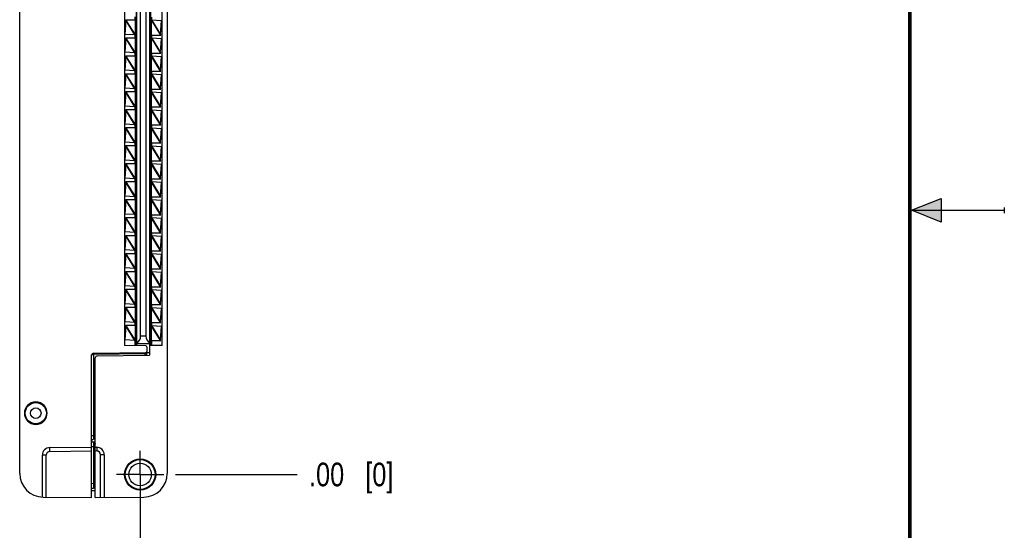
# Model space of a CAD drawing. Header units: inches. Extents: x 0 to 22, y 0 to 17.
# Tile 14 of 16: x 16.8 to 22, y 6.8 to 9.5. Entities that reach past the tile are written whole.
import ezdxf

# ---------------------------------------------------------------- set-up
doc = ezdxf.new("R2010")
doc.units = ezdxf.units.IN
doc.header["$LTSCALE"] = 1.21
doc.header["$MEASUREMENT"] = 0
doc.linetypes.add('CENTER', pattern=[0.6, 0.375, -0.075, 0.075, -0.075])
doc.layers.get('0').update_dxf_attribs({"linetype": 'CONTINUOUS'})
doc.layers.add('02___PRT_ALL_AXES', color=7, linetype='CONTINUOUS')
doc.layers.add('DIMENSIONS', color=7, linetype='CONTINUOUS')
doc.styles.get("Standard").update_dxf_attribs({"font": 'txt', "width": 0.8})
doc.dimstyles.new('DIMSTYLE_2', dxfattribs={"dimtxt": 0.125, "dimasz": 0.18, "dimexe": 0.18, "dimexo": 0.0625, "dimgap": 0.09, "dimtad": 0, "dimtih": 1, "dimtoh": 1, "dimzin": 4, "dimdsep": 46, "dimtxsty": 'STANDARD', "dimblk": '_FILLED', "dimblk1": '_FILLED', "dimblk2": '_FILLED', "dimcen": 0.09, "dimadec": 0, "dimazin": 0, "dimtp": 0.01, "dimtm": 0.01, "dimtfac": 1, "dimtofl": 0, "dimtmove": 0, "dimatfit": 3, "dimldrblk": '_FILLED', "dimfxl": 1, "dimtolj": 1, "dimtzin": 4, "dimarcsym": 0})

# ---------------------------------------------------------------- blocks, each defined once
blk = doc.blocks.new('*D3')
at = {"layer": 'DIMENSIONS', "color": 2, "linetype": 'CONTINUOUS'}
blk.add_line((17.1163, 11.9247), (18.2612, 11.9247), dxfattribs=at)
at = {"layer": 'DIMENSIONS', "color": 2, "linetype": 'CONTINUOUS', "insert": (18.3237, 11.9872), "char_height": 0.125, "width": 1.225, "attachment_point": 1, "line_spacing_factor": 0.9}
blk.add_mtext('4.82{\\Ftxt.shx;\\W1.000000;\\H0.125000; }[122.5]', dxfattribs=at)
blk = doc.blocks.new('_FILLED')
at = {"color": 0, "linetype": 'BYBLOCK'}
blk.add_solid([(0, 0), (-1, 0.174), (-1, -0.174)], dxfattribs=at)
blk = doc.blocks.new('*D4')
at = {"layer": 'DIMENSIONS', "color": 2, "linetype": 'CONTINUOUS'}
blk.add_line((17.6183, 7.1027), (18.2612, 7.1027), dxfattribs=at)
at = {"layer": 'DIMENSIONS', "color": 2, "linetype": 'CONTINUOUS', "insert": (18.3237, 7.1652), "char_height": 0.125, "width": 0.725, "attachment_point": 1, "line_spacing_factor": 0.9}
blk.add_mtext('.00{\\Ftxt.shx;\\W1.000000;\\H0.125000; }[0]', dxfattribs=at)
blk = doc.blocks.new('*D5')
at = {"layer": 'DIMENSIONS', "color": 2, "linetype": 'CONTINUOUS'}
blk.add_line((16.9287, 12.1123), (16.9287, 12.7342), dxfattribs=at)
at = {"layer": 'DIMENSIONS', "color": 2, "linetype": 'CONTINUOUS', "insert": (16.8662, 12.7967), "char_height": 0.125, "width": 1.025, "attachment_point": 1, "rotation": 90, "line_spacing_factor": 0.9}
blk.add_mtext('.50{\\Ftxt.shx;\\W1.000000;\\H0.125000; }[12.8]', dxfattribs=at)
blk = doc.blocks.new('*D6')
at = {"layer": 'DIMENSIONS', "color": 2, "linetype": 'CONTINUOUS'}
blk.add_line((17.4307, 7.0402), (17.4307, 6.2932), dxfattribs=at)
at = {"layer": 'DIMENSIONS', "color": 2, "linetype": 'CONTINUOUS', "insert": (17.3682, 6.2307), "char_height": 0.125, "width": 0.725, "attachment_point": 3, "rotation": 90, "line_spacing_factor": 0.9}
blk.add_mtext('.00{\\Ftxt.shx;\\W1.000000;\\H0.125000; }[0]', dxfattribs=at)

msp = doc.modelspace()

# ---------------------------------------------------------------- hatches: boundary and pattern name
at = {"linetype": 'CONTINUOUS'}
msp.add_hatch(color=2, dxfattribs=at).paths.add_polyline_path([(21.6663, 8.5625), (21.6663, 8.4375), (21.51, 8.5)])

# ---------------------------------------------------------------- linework, layer by layer
at = {"color": 7, "linetype": 'CONTINUOUS'}
for p, q in [((16.7937, 7.108), (16.7937, 11.9195)), ((17.5737, 11.9195), (17.5737, 7.108)), ((17.3477, 11.2421), (17.3477, 7.7854)), ((17.4117, 7.8142), (17.4117, 11.2142)), ((17.4137, 7.7842), (17.4137, 11.2332)), ((17.4807, 11.2359), (17.4807, 7.7942)), ((17.4827, 11.2132), (17.4827, 7.8132)), ((17.4857, 11.2157), (17.4857, 7.8107)), ((17.5467, 7.7854), (17.5467, 11.2421)), ((17.4334, 7.8342), (17.4334, 9.6122)), ((17.4611, 9.6122), (17.4611, 7.8342)), ((17.3549, 9.5039), (17.3505, 9.4298)), ((17.3548, 9.5067), (17.4087, 9.5067)), ((17.3552, 9.5048), (17.3549, 9.5039)), ((17.355, 9.5044), (17.3549, 9.5039)), ((17.3556, 9.5067), (17.3552, 9.5048)), ((17.4087, 9.5067), (17.4088, 9.5105)), ((17.4094, 9.5067), (17.4094, 9.4267)), ((17.4893, 9.5057), (17.4857, 9.5057)), ((17.4877, 9.5057), (17.4877, 9.5207)), ((17.4887, 9.5057), (17.491, 9.5061)), ((17.491, 9.5061), (17.5439, 9.5026)), ((17.539, 9.428), (17.5439, 9.5026)), ((17.4033, 9.4264), (17.3505, 9.4298)), ((17.4056, 9.4267), (17.4041, 9.4265)), ((17.4051, 9.4267), (17.4087, 9.4267)), ((17.4067, 9.4258), (17.4067, 9.4127)), ((17.4068, 9.423), (17.4067, 9.4258)), ((17.4088, 9.423), (17.4087, 9.4267)), ((17.4857, 9.4257), (17.5392, 9.4257)), ((17.4877, 9.4107), (17.4877, 9.4257)), ((17.5383, 9.4257), (17.539, 9.4286)), ((17.3549, 9.4089), (17.3505, 9.3348)), ((17.3548, 9.4117), (17.4087, 9.4117)), ((17.3552, 9.4098), (17.3549, 9.4089)), ((17.355, 9.4094), (17.3549, 9.4089)), ((17.3556, 9.4117), (17.3552, 9.4098)), ((17.4067, 9.4127), (17.4068, 9.4155)), ((17.4087, 9.4117), (17.4088, 9.4155)), ((17.4094, 9.4117), (17.4094, 9.3317)), ((17.4893, 9.4107), (17.4857, 9.4107)), ((17.4887, 9.4107), (17.491, 9.4111)), ((17.491, 9.4111), (17.5439, 9.4076)), ((17.539, 9.333), (17.5439, 9.4076)), ((17.4033, 9.3314), (17.3505, 9.3348)), ((17.4056, 9.3317), (17.4041, 9.3315)), ((17.4051, 9.3317), (17.4087, 9.3317)), ((17.4067, 9.3308), (17.4067, 9.3177)), ((17.4068, 9.328), (17.4067, 9.3308)), ((17.4067, 9.3177), (17.4068, 9.3205)), ((17.4088, 9.328), (17.4087, 9.3317)), ((17.4087, 9.3167), (17.4088, 9.3205)), ((17.4857, 9.3307), (17.5392, 9.3307)), ((17.4877, 9.3157), (17.4877, 9.3307)), ((17.5383, 9.3307), (17.539, 9.3336)), ((17.3549, 9.3139), (17.3505, 9.2398)), ((17.3548, 9.3167), (17.4087, 9.3167)), ((17.3552, 9.3148), (17.3549, 9.3139)), ((17.355, 9.3144), (17.3549, 9.3139)), ((17.3556, 9.3167), (17.3552, 9.3148)), ((17.4094, 9.3167), (17.4094, 9.2367)), ((17.4893, 9.3157), (17.4857, 9.3157)), ((17.4887, 9.3157), (17.491, 9.3161)), ((17.491, 9.3161), (17.5439, 9.3126)), ((17.539, 9.238), (17.5439, 9.3126)), ((17.4033, 9.2364), (17.3505, 9.2398)), ((17.3549, 9.2189), (17.3505, 9.1448)), ((17.3548, 9.2217), (17.4087, 9.2217)), ((17.3552, 9.2198), (17.3549, 9.2189)), ((17.355, 9.2194), (17.3549, 9.2189)), ((17.3556, 9.2217), (17.3552, 9.2198)), ((17.4056, 9.2367), (17.4041, 9.2365)), ((17.4051, 9.2367), (17.4087, 9.2367)), ((17.4067, 9.2358), (17.4067, 9.2227)), ((17.4068, 9.233), (17.4067, 9.2358)), ((17.4067, 9.2227), (17.4068, 9.2255)), ((17.4088, 9.233), (17.4087, 9.2367)), ((17.4087, 9.2217), (17.4088, 9.2255)), ((17.4094, 9.2217), (17.4094, 9.1417)), ((17.4857, 9.2357), (17.5392, 9.2357)), ((17.4893, 9.2207), (17.4857, 9.2207)), ((17.4877, 9.2207), (17.4877, 9.2357)), ((17.4887, 9.2207), (17.491, 9.2211)), ((17.491, 9.2211), (17.5439, 9.2176)), ((17.5383, 9.2357), (17.539, 9.2386)), ((17.539, 9.143), (17.5439, 9.2176)), ((17.4033, 9.1414), (17.3505, 9.1448)), ((17.3549, 9.1239), (17.3505, 9.0498)), ((17.3548, 9.1267), (17.4087, 9.1267)), ((17.3552, 9.1248), (17.3549, 9.1239)), ((17.355, 9.1244), (17.3549, 9.1239)), ((17.3556, 9.1267), (17.3552, 9.1248)), ((17.4056, 9.1417), (17.4041, 9.1415)), ((17.4051, 9.1417), (17.4087, 9.1417)), ((17.4067, 9.1408), (17.4067, 9.1277)), ((17.4068, 9.138), (17.4067, 9.1408)), ((17.4067, 9.1277), (17.4068, 9.1305)), ((17.4088, 9.138), (17.4087, 9.1417)), ((17.4087, 9.1267), (17.4088, 9.1305)), ((17.4094, 9.1267), (17.4094, 9.0467)), ((17.4857, 9.1407), (17.5392, 9.1407)), ((17.4893, 9.1257), (17.4857, 9.1257)), ((17.4877, 9.1257), (17.4877, 9.1407)), ((17.4887, 9.1257), (17.491, 9.1261)), ((17.491, 9.1261), (17.5439, 9.1226)), ((17.5383, 9.1407), (17.539, 9.1436)), ((17.539, 9.048), (17.5439, 9.1226)), ((17.4033, 9.0464), (17.3505, 9.0498)), ((17.3549, 9.0289), (17.3505, 8.9548)), ((17.3548, 9.0317), (17.4087, 9.0317)), ((17.3552, 9.0298), (17.3549, 9.0289)), ((17.355, 9.0294), (17.3549, 9.0289)), ((17.3556, 9.0317), (17.3552, 9.0298)), ((17.4056, 9.0467), (17.4041, 9.0465)), ((17.4051, 9.0467), (17.4087, 9.0467)), ((17.4067, 9.0458), (17.4067, 9.0327)), ((17.4068, 9.043), (17.4067, 9.0458)), ((17.4067, 9.0327), (17.4068, 9.0355)), ((17.4088, 9.043), (17.4087, 9.0467)), ((17.4087, 9.0317), (17.4088, 9.0355)), ((17.4094, 9.0317), (17.4094, 8.9517)), ((17.4857, 9.0457), (17.5392, 9.0457)), ((17.4893, 9.0307), (17.4857, 9.0307)), ((17.4877, 9.0307), (17.4877, 9.0457)), ((17.4887, 9.0307), (17.491, 9.0311)), ((17.491, 9.0311), (17.5439, 9.0276)), ((17.5383, 9.0457), (17.539, 9.0486)), ((17.539, 8.953), (17.5439, 9.0276)), ((17.4033, 8.9514), (17.3505, 8.9548)), ((17.3549, 8.9339), (17.3505, 8.8598)), ((17.3548, 8.9367), (17.4087, 8.9367)), ((17.3552, 8.9348), (17.3549, 8.9339)), ((17.355, 8.9344), (17.3549, 8.9339)), ((17.3556, 8.9367), (17.3552, 8.9348)), ((17.4056, 8.9517), (17.4041, 8.9515)), ((17.4051, 8.9517), (17.4087, 8.9517)), ((17.4067, 8.9508), (17.4067, 8.9377)), ((17.4068, 8.948), (17.4067, 8.9508)), ((17.4067, 8.9377), (17.4068, 8.9405)), ((17.4088, 8.948), (17.4087, 8.9517)), ((17.4087, 8.9367), (17.4088, 8.9405)), ((17.4094, 8.9367), (17.4094, 8.8567)), ((17.4857, 8.9507), (17.5392, 8.9507)), ((17.4893, 8.9357), (17.4857, 8.9357)), ((17.4877, 8.9357), (17.4877, 8.9507)), ((17.4887, 8.9357), (17.491, 8.9361)), ((17.491, 8.9361), (17.5439, 8.9326)), ((17.5383, 8.9507), (17.539, 8.9536)), ((17.539, 8.858), (17.5439, 8.9326)), ((17.4033, 8.8564), (17.3505, 8.8598)), ((17.4056, 8.8567), (17.4041, 8.8565)), ((17.4051, 8.8567), (17.4087, 8.8567)), ((17.4067, 8.8558), (17.4067, 8.8427)), ((17.4068, 8.853), (17.4067, 8.8558)), ((17.4088, 8.853), (17.4087, 8.8567)), ((17.4857, 8.8557), (17.5392, 8.8557)), ((17.4877, 8.8407), (17.4877, 8.8557)), ((17.5383, 8.8557), (17.539, 8.8586)), ((17.3549, 8.8389), (17.3505, 8.7648)), ((17.3548, 8.8417), (17.4087, 8.8417)), ((17.3552, 8.8398), (17.3549, 8.8389)), ((17.355, 8.8394), (17.3549, 8.8389)), ((17.3556, 8.8417), (17.3552, 8.8398)), ((17.4067, 8.8427), (17.4068, 8.8455)), ((17.4087, 8.8417), (17.4088, 8.8455)), ((17.4094, 8.8417), (17.4094, 8.7617)), ((17.4893, 8.8407), (17.4857, 8.8407)), ((17.4887, 8.8407), (17.491, 8.8411)), ((17.491, 8.8411), (17.5439, 8.8376)), ((17.539, 8.763), (17.5439, 8.8376)), ((17.4033, 8.7614), (17.3505, 8.7648)), ((17.3548, 8.7467), (17.4087, 8.7467)), ((17.3556, 8.7467), (17.3552, 8.7448)), ((17.4056, 8.7617), (17.4041, 8.7615)), ((17.4051, 8.7617), (17.4087, 8.7617)), ((17.4067, 8.7608), (17.4067, 8.7477)), ((17.4068, 8.758), (17.4067, 8.7608)), ((17.4067, 8.7477), (17.4068, 8.7505)), ((17.4088, 8.758), (17.4087, 8.7617)), ((17.4087, 8.7467), (17.4088, 8.7505)), ((17.4094, 8.7467), (17.4094, 8.6667)), ((17.4857, 8.7607), (17.5392, 8.7607)), ((17.4877, 8.7457), (17.4877, 8.7607)), ((17.5383, 8.7607), (17.539, 8.7636)), ((17.3549, 8.7439), (17.3505, 8.6698)), ((17.3552, 8.7448), (17.3549, 8.7439)), ((17.355, 8.7444), (17.3549, 8.7439)), ((17.4893, 8.7457), (17.4857, 8.7457)), ((17.4887, 8.7457), (17.491, 8.7461)), ((17.491, 8.7461), (17.5439, 8.7426)), ((17.539, 8.668), (17.5439, 8.7426)), ((17.4033, 8.6664), (17.3505, 8.6698)), ((17.3549, 8.6489), (17.3505, 8.5748)), ((17.3548, 8.6517), (17.4087, 8.6517)), ((17.3552, 8.6498), (17.3549, 8.6489)), ((17.355, 8.6494), (17.3549, 8.6489)), ((17.3556, 8.6517), (17.3552, 8.6498)), ((17.4056, 8.6667), (17.4041, 8.6665)), ((17.4051, 8.6667), (17.4087, 8.6667)), ((17.4067, 8.6658), (17.4067, 8.6527)), ((17.4068, 8.663), (17.4067, 8.6658)), ((17.4067, 8.6527), (17.4068, 8.6555)), ((17.4088, 8.663), (17.4087, 8.6667)), ((17.4087, 8.6517), (17.4088, 8.6555)), ((17.4094, 8.6517), (17.4094, 8.5717)), ((17.4857, 8.6657), (17.5392, 8.6657)), ((17.4893, 8.6507), (17.4857, 8.6507)), ((17.4877, 8.6507), (17.4877, 8.6657)), ((17.4887, 8.6507), (17.491, 8.6511)), ((17.491, 8.6511), (17.5439, 8.6476)), ((17.5383, 8.6657), (17.539, 8.6686)), ((17.539, 8.573), (17.5439, 8.6476)), ((17.4094, 8.591), (17.4117, 8.591)), ((17.4033, 8.5714), (17.3505, 8.5748)), ((17.3549, 8.5539), (17.3505, 8.4798)), ((17.3548, 8.5567), (17.4087, 8.5567)), ((17.3552, 8.5548), (17.3549, 8.5539)), ((17.355, 8.5544), (17.3549, 8.5539)), ((17.3556, 8.5567), (17.3552, 8.5548)), ((17.4056, 8.5717), (17.4041, 8.5715)), ((17.4051, 8.5717), (17.4087, 8.5717)), ((17.4067, 8.5708), (17.4067, 8.5577)), ((17.4068, 8.568), (17.4067, 8.5708)), ((17.4067, 8.5577), (17.4068, 8.5605)), ((17.4088, 8.568), (17.4087, 8.5717)), ((17.4087, 8.5567), (17.4088, 8.5605)), ((17.4094, 8.5567), (17.4094, 8.4767)), ((17.4827, 8.586), (17.4857, 8.586)), ((17.4827, 8.546), (17.4857, 8.546)), ((17.4857, 8.5707), (17.5392, 8.5707)), ((17.4893, 8.5557), (17.4857, 8.5557)), ((17.4877, 8.5557), (17.4877, 8.5707)), ((17.4887, 8.5557), (17.491, 8.5561)), ((17.491, 8.5561), (17.5439, 8.5526)), ((17.5383, 8.5707), (17.539, 8.5736)), ((17.539, 8.478), (17.5439, 8.5526)), ((17.4117, 8.521), (17.4094, 8.521)), ((17.4033, 8.4764), (17.3505, 8.4798)), ((17.3549, 8.4589), (17.3505, 8.3848)), ((17.3548, 8.4617), (17.4087, 8.4617)), ((17.3552, 8.4598), (17.3549, 8.4589)), ((17.355, 8.4594), (17.3549, 8.4589)), ((17.3556, 8.4617), (17.3552, 8.4598)), ((17.4056, 8.4767), (17.4041, 8.4765)), ((17.4051, 8.4767), (17.4087, 8.4767)), ((17.4067, 8.4758), (17.4067, 8.4627)), ((17.4068, 8.473), (17.4067, 8.4758)), ((17.4067, 8.4627), (17.4068, 8.4655)), ((17.4088, 8.473), (17.4087, 8.4767)), ((17.4087, 8.4617), (17.4088, 8.4655)), ((17.4094, 8.485), (17.4117, 8.485)), ((17.4094, 8.4617), (17.4094, 8.3817)), ((17.4094, 8.447), (17.4117, 8.447)), ((17.4827, 8.485), (17.4857, 8.485)), ((17.4827, 8.447), (17.4857, 8.447)), ((17.4857, 8.4757), (17.5392, 8.4757)), ((17.4893, 8.4607), (17.4857, 8.4607)), ((17.4877, 8.4607), (17.4877, 8.4757)), ((17.4887, 8.4607), (17.491, 8.4611)), ((17.491, 8.4611), (17.5439, 8.4576)), ((17.5383, 8.4757), (17.539, 8.4786)), ((17.539, 8.383), (17.5439, 8.4576)), ((17.4033, 8.3814), (17.3505, 8.3848)), ((17.4117, 8.411), (17.4094, 8.411)), ((17.4827, 8.386), (17.4857, 8.386)), ((17.5383, 8.3807), (17.539, 8.3836)), ((17.3549, 8.3639), (17.3505, 8.2898)), ((17.3548, 8.3667), (17.4087, 8.3667)), ((17.3552, 8.3648), (17.3549, 8.3639)), ((17.355, 8.3644), (17.3549, 8.3639)), ((17.3556, 8.3667), (17.3552, 8.3648)), ((17.4056, 8.3817), (17.4041, 8.3815)), ((17.4051, 8.3817), (17.4087, 8.3817)), ((17.4067, 8.3808), (17.4067, 8.3677)), ((17.4068, 8.378), (17.4067, 8.3808)), ((17.4067, 8.3677), (17.4068, 8.3705)), ((17.4088, 8.378), (17.4087, 8.3817)), ((17.4087, 8.3667), (17.4088, 8.3705)), ((17.4094, 8.3667), (17.4094, 8.2867)), ((17.4094, 8.341), (17.4117, 8.341)), ((17.4827, 8.346), (17.4857, 8.346)), ((17.4857, 8.3807), (17.5392, 8.3807)), ((17.4893, 8.3657), (17.4857, 8.3657)), ((17.4877, 8.3657), (17.4877, 8.3807)), ((17.4887, 8.3657), (17.491, 8.3661)), ((17.491, 8.3661), (17.5439, 8.3626)), ((17.539, 8.288), (17.5439, 8.3626)), ((17.4033, 8.2864), (17.3505, 8.2898)), ((17.4056, 8.2867), (17.4041, 8.2865)), ((17.4051, 8.2867), (17.4087, 8.2867)), ((17.4067, 8.2858), (17.4067, 8.2727)), ((17.4068, 8.283), (17.4067, 8.2858)), ((17.4088, 8.283), (17.4087, 8.2867)), ((17.4857, 8.2857), (17.5392, 8.2857)), ((17.4877, 8.2707), (17.4877, 8.2857)), ((17.5383, 8.2857), (17.539, 8.2886)), ((17.3549, 8.2689), (17.3505, 8.1948)), ((17.3548, 8.2717), (17.4087, 8.2717)), ((17.3552, 8.2698), (17.3549, 8.2689)), ((17.355, 8.2694), (17.3549, 8.2689)), ((17.3556, 8.2717), (17.3552, 8.2698)), ((17.4067, 8.2727), (17.4068, 8.2755)), ((17.4087, 8.2717), (17.4088, 8.2755)), ((17.4094, 8.2717), (17.4094, 8.1917)), ((17.4117, 8.2396), (17.4094, 8.2396)), ((17.4857, 8.2396), (17.4827, 8.2396)), ((17.4893, 8.2707), (17.4857, 8.2707)), ((17.4887, 8.2707), (17.491, 8.2711)), ((17.491, 8.2711), (17.5439, 8.2676)), ((17.539, 8.193), (17.5439, 8.2676)), ((17.4033, 8.1914), (17.3505, 8.1948)), ((17.3549, 8.1739), (17.3505, 8.0998)), ((17.3548, 8.1767), (17.4087, 8.1767)), ((17.3552, 8.1748), (17.3549, 8.1739)), ((17.355, 8.1744), (17.3549, 8.1739)), ((17.3556, 8.1767), (17.3552, 8.1748)), ((17.4056, 8.1917), (17.4041, 8.1915)), ((17.4051, 8.1917), (17.4087, 8.1917)), ((17.4067, 8.1908), (17.4067, 8.1777)), ((17.4068, 8.188), (17.4067, 8.1908)), ((17.4067, 8.1777), (17.4068, 8.1805)), ((17.4088, 8.188), (17.4087, 8.1917)), ((17.4087, 8.1767), (17.4088, 8.1805)), ((17.4094, 8.2199), (17.4117, 8.2199)), ((17.4094, 8.216), (17.4117, 8.216)), ((17.4094, 8.1963), (17.4117, 8.1963)), ((17.4094, 8.1767), (17.4094, 8.0967)), ((17.4827, 8.2199), (17.4857, 8.2199)), ((17.4857, 8.216), (17.4827, 8.216)), ((17.4827, 8.1963), (17.4857, 8.1963)), ((17.4857, 8.1907), (17.5392, 8.1907)), ((17.4893, 8.1757), (17.4857, 8.1757)), ((17.4877, 8.1757), (17.4877, 8.1907)), ((17.4887, 8.1757), (17.491, 8.1761)), ((17.491, 8.1761), (17.5439, 8.1726)), ((17.5383, 8.1907), (17.539, 8.1936)), ((17.4117, 8.155), (17.4094, 8.155)), ((17.539, 8.098), (17.5439, 8.1726)), ((17.4033, 8.0964), (17.3505, 8.0998)), ((17.3549, 8.0789), (17.3505, 8.0048)), ((17.3548, 8.0817), (17.4087, 8.0817)), ((17.3552, 8.0798), (17.3549, 8.0789)), ((17.355, 8.0794), (17.3549, 8.0789)), ((17.3556, 8.0817), (17.3552, 8.0798)), ((17.4056, 8.0967), (17.4041, 8.0965)), ((17.4051, 8.0967), (17.4087, 8.0967)), ((17.4067, 8.0958), (17.4067, 8.0827)), ((17.4068, 8.093), (17.4067, 8.0958)), ((17.4067, 8.0827), (17.4068, 8.0855)), ((17.4088, 8.093), (17.4087, 8.0967)), ((17.4087, 8.0817), (17.4088, 8.0855)), ((17.4094, 8.092), (17.4117, 8.092)), ((17.4094, 8.0841), (17.4117, 8.0841)), ((17.4094, 8.0817), (17.4094, 8.0017)), ((17.4117, 8.0723), (17.4094, 8.0723)), ((17.4857, 8.0957), (17.5392, 8.0957)), ((17.4893, 8.0807), (17.4857, 8.0807)), ((17.4877, 8.0807), (17.4877, 8.0957)), ((17.4887, 8.0807), (17.491, 8.0811)), ((17.491, 8.0811), (17.5439, 8.0776)), ((17.5383, 8.0957), (17.539, 8.0986)), ((17.539, 8.003), (17.5439, 8.0776)), ((17.4117, 8.0644), (17.4094, 8.0644)), ((17.4117, 8.0526), (17.4094, 8.0526)), ((17.4117, 8.0447), (17.4094, 8.0447)), ((17.4117, 8.0329), (17.4094, 8.0329)), ((17.4117, 8.0251), (17.4094, 8.0251)), ((17.4033, 8.0014), (17.3505, 8.0048)), ((17.3549, 7.9839), (17.3505, 7.9098)), ((17.3548, 7.9867), (17.4087, 7.9867)), ((17.3552, 7.9848), (17.3549, 7.9839)), ((17.355, 7.9844), (17.3549, 7.9839)), ((17.3556, 7.9867), (17.3552, 7.9848)), ((17.4056, 8.0017), (17.4041, 8.0015)), ((17.4051, 8.0017), (17.4087, 8.0017)), ((17.4067, 8.0008), (17.4067, 7.9877)), ((17.4068, 7.998), (17.4067, 8.0008)), ((17.4067, 7.9877), (17.4068, 7.9905)), ((17.4088, 7.998), (17.4087, 8.0017)), ((17.4087, 7.9867), (17.4088, 7.9905)), ((17.4117, 8.0132), (17.4094, 8.0132)), ((17.4117, 8.0054), (17.4094, 8.0054)), ((17.4117, 7.9936), (17.4094, 7.9936)), ((17.4094, 7.9867), (17.4094, 7.9067)), ((17.4117, 7.9857), (17.4094, 7.9857)), ((17.4117, 7.9739), (17.4094, 7.9739)), ((17.4117, 7.966), (17.4094, 7.966)), ((17.4857, 8.0007), (17.5392, 8.0007)), ((17.4893, 7.9857), (17.4857, 7.9857)), ((17.4877, 7.9857), (17.4877, 8.0007)), ((17.4887, 7.9857), (17.491, 7.9861)), ((17.491, 7.9861), (17.5439, 7.9826)), ((17.5383, 8.0007), (17.539, 8.0036)), ((17.539, 7.908), (17.5439, 7.9826)), ((17.4117, 7.9542), (17.4094, 7.9542)), ((17.4117, 7.9463), (17.4094, 7.9463)), ((17.4117, 7.9345), (17.4094, 7.9345)), ((17.4117, 7.9266), (17.4094, 7.9266)), ((17.4117, 7.9148), (17.4094, 7.9148)), ((17.4033, 7.9064), (17.3505, 7.9098)), ((17.3549, 7.8889), (17.3505, 7.8148)), ((17.3548, 7.8917), (17.4087, 7.8917)), ((17.3552, 7.8898), (17.3549, 7.8889)), ((17.355, 7.8894), (17.3549, 7.8889)), ((17.3556, 7.8917), (17.3552, 7.8898)), ((17.4056, 7.9067), (17.4041, 7.9065)), ((17.4051, 7.9067), (17.4087, 7.9067)), ((17.4067, 7.9058), (17.4067, 7.8927)), ((17.4068, 7.903), (17.4067, 7.9058)), ((17.4067, 7.8927), (17.4068, 7.8955)), ((17.4088, 7.903), (17.4087, 7.9067)), ((17.4087, 7.8917), (17.4088, 7.8955)), ((17.4117, 7.9069), (17.4094, 7.9069)), ((17.4117, 7.8951), (17.4094, 7.8951)), ((17.4094, 7.8917), (17.4094, 7.8107)), ((17.4117, 7.8873), (17.4094, 7.8873)), ((17.4117, 7.8755), (17.4094, 7.8755)), ((17.4117, 7.8676), (17.4094, 7.8676)), ((17.4857, 7.9057), (17.5392, 7.9057)), ((17.4893, 7.8907), (17.4857, 7.8907)), ((17.4877, 7.8907), (17.4877, 7.9057)), ((17.4887, 7.8907), (17.491, 7.8911)), ((17.491, 7.8911), (17.5439, 7.8876)), ((17.5383, 7.9057), (17.539, 7.9086)), ((17.539, 7.813), (17.5439, 7.8876)), ((17.4033, 7.8114), (17.3505, 7.8148)), ((17.4056, 7.8117), (17.4041, 7.8115)), ((17.4051, 7.8117), (17.4087, 7.8117)), ((17.4087, 7.8107), (17.4067, 7.8107)), ((17.4067, 7.8107), (17.4067, 7.7844)), ((17.4078, 7.8098), (17.4078, 7.8085)), ((17.4117, 7.8558), (17.4094, 7.8558)), ((17.4117, 7.8479), (17.4094, 7.8479)), ((17.4117, 7.8361), (17.4094, 7.8361)), ((17.4117, 7.8282), (17.4094, 7.8282)), ((17.4117, 7.8164), (17.4094, 7.8164)), ((17.4137, 7.8142), (17.4117, 7.8142)), ((17.4807, 7.8132), (17.4827, 7.8132)), ((17.4857, 7.8107), (17.5392, 7.8107)), ((17.4877, 7.7844), (17.4877, 7.8107)), ((17.5383, 7.8107), (17.539, 7.8136)), ((17.4608, 7.7834), (17.3477, 7.7854)), ((17.4137, 7.8085), (17.4078, 7.8085)), ((17.4137, 7.7967), (17.4078, 7.7967)), ((17.4078, 7.7967), (17.4078, 7.7888)), ((17.4137, 7.7888), (17.4078, 7.7888)), ((17.4807, 7.7942), (17.4137, 7.7942)), ((17.4657, 7.7784), (17.4657, 7.7532)), ((17.4807, 7.7931), (17.4807, 7.7342)), ((17.5467, 7.7854), (17.4807, 7.7842)), ((17.1737, 6.9807), (17.1737, 7.7333)), ((17.1836, 7.7433), (17.4608, 7.7482)), ((17.1937, 6.9807), (17.1937, 7.7194)), ((17.2036, 7.7294), (17.4807, 7.7342)), ((17.4642, 7.7458), (17.4653, 7.7446)), ((17.4657, 7.734), (17.4657, 7.751)), ((16.835, 7.4667), (16.8344, 7.4667)), ((16.9231, 7.4667), (16.9225, 7.4667)), ((16.8344, 7.3867), (16.835, 7.3867)), ((16.9225, 7.3867), (16.9231, 7.3867)), ((17.1937, 7.289), (17.1836, 7.2888)), ((16.9534, 7.245), (17.1737, 7.247)), ((17.1937, 7.2737), (17.1737, 7.2734)), ((17.1937, 7.247), (17.2011, 7.2469)), ((16.9137, 6.9831), (16.9137, 7.205)), ((17.2407, 7.2069), (17.2407, 6.9811)), ((17.1737, 7.0311), (17.1839, 7.0309)), ((16.9177, 6.983), (17.1737, 6.9807)), ((17.1737, 7.0177), (17.1937, 7.0177)), ((17.1937, 6.9807), (17.4498, 6.983))]:
    msp.add_line(p, q, dxfattribs=at)
at = {"color": 9, "linetype": 'CONTINUOUS'}
for p, q in [((17.4033, 9.4264), (17.3549, 9.5039)), ((17.4057, 9.4266), (17.3556, 9.5067)), ((17.4018, 9.5217), (17.4018, 9.5067)), ((17.4057, 9.4266), (17.4057, 9.5067)), ((17.4087, 9.4267), (17.4087, 9.5067)), ((17.4886, 9.5059), (17.4886, 9.4257)), ((17.4886, 9.5059), (17.5383, 9.4257)), ((17.491, 9.5061), (17.539, 9.4286)), ((17.4927, 9.5057), (17.4927, 9.5207)), ((17.4018, 9.4267), (17.4018, 9.4117)), ((17.4927, 9.4107), (17.4927, 9.4257)), ((17.4033, 9.3314), (17.3549, 9.4089)), ((17.4057, 9.3316), (17.3556, 9.4117)), ((17.4057, 9.3316), (17.4057, 9.4117)), ((17.4087, 9.3317), (17.4087, 9.4117)), ((17.4886, 9.4109), (17.4886, 9.3307)), ((17.4886, 9.4109), (17.5383, 9.3307)), ((17.491, 9.4111), (17.539, 9.3336)), ((17.4018, 9.3317), (17.4018, 9.3167)), ((17.4927, 9.3157), (17.4927, 9.3307)), ((17.4033, 9.2364), (17.3549, 9.3139)), ((17.4057, 9.2366), (17.3556, 9.3167)), ((17.4057, 9.2366), (17.4057, 9.3167)), ((17.4087, 9.2367), (17.4087, 9.3167)), ((17.5383, 9.2357), (17.4886, 9.3159)), ((17.4886, 9.3159), (17.4886, 9.2357)), ((17.491, 9.3161), (17.539, 9.2386)), ((17.4033, 9.1414), (17.3549, 9.2189)), ((17.4057, 9.1416), (17.3556, 9.2217)), ((17.4018, 9.2367), (17.4018, 9.2217)), ((17.4057, 9.1416), (17.4057, 9.2217)), ((17.4087, 9.1417), (17.4087, 9.2217)), ((17.5383, 9.1407), (17.4886, 9.2209)), ((17.4886, 9.2209), (17.4886, 9.1407)), ((17.491, 9.2211), (17.539, 9.1436)), ((17.4927, 9.2211), (17.4927, 9.2357)), ((17.4033, 9.0464), (17.3549, 9.1239)), ((17.4057, 9.0466), (17.3556, 9.1267)), ((17.4018, 9.1417), (17.4018, 9.1267)), ((17.4057, 9.0466), (17.4057, 9.1267)), ((17.4087, 9.0467), (17.4087, 9.1267)), ((17.5383, 9.0457), (17.4886, 9.1259)), ((17.4886, 9.1259), (17.4886, 9.0457)), ((17.491, 9.1261), (17.539, 9.0486)), ((17.4927, 9.1257), (17.4927, 9.1407)), ((17.4033, 8.9514), (17.3549, 9.0289)), ((17.4057, 8.9516), (17.3556, 9.0317)), ((17.4018, 9.0467), (17.4018, 9.0317)), ((17.4057, 8.9516), (17.4057, 9.0317)), ((17.4087, 8.9517), (17.4087, 9.0317)), ((17.5383, 8.9507), (17.4886, 9.0309)), ((17.4886, 9.0309), (17.4886, 8.9507)), ((17.491, 9.0311), (17.539, 8.9536)), ((17.4927, 9.0307), (17.4927, 9.0457)), ((17.4033, 8.8564), (17.3549, 8.9339)), ((17.4057, 8.8566), (17.3556, 8.9367)), ((17.4018, 8.9517), (17.4018, 8.9367)), ((17.4057, 8.8566), (17.4057, 8.9367)), ((17.4087, 8.8567), (17.4087, 8.9367)), ((17.5383, 8.8557), (17.4886, 8.9359)), ((17.4886, 8.9359), (17.4886, 8.8557)), ((17.491, 8.9361), (17.539, 8.8586)), ((17.4927, 8.9357), (17.4927, 8.9507)), ((17.4018, 8.8567), (17.4018, 8.8417)), ((17.4927, 8.8407), (17.4927, 8.8557)), ((17.4033, 8.7614), (17.3549, 8.8389)), ((17.4057, 8.7616), (17.3556, 8.8417)), ((17.4057, 8.7616), (17.4057, 8.8417)), ((17.4087, 8.7617), (17.4087, 8.8417)), ((17.5383, 8.7607), (17.4886, 8.8409)), ((17.4886, 8.8409), (17.4886, 8.7607)), ((17.491, 8.8411), (17.539, 8.7636)), ((17.4057, 8.6666), (17.3556, 8.7467)), ((17.4018, 8.7617), (17.4018, 8.7467)), ((17.4057, 8.6666), (17.4057, 8.7467)), ((17.4087, 8.6667), (17.4087, 8.7467)), ((17.4927, 8.7457), (17.4927, 8.7607)), ((17.4033, 8.6664), (17.3549, 8.7439)), ((17.5383, 8.6657), (17.4886, 8.7459)), ((17.4886, 8.7459), (17.4886, 8.6657)), ((17.491, 8.7461), (17.539, 8.6686)), ((17.4033, 8.5714), (17.3549, 8.6489)), ((17.4057, 8.5716), (17.3556, 8.6517)), ((17.4018, 8.6667), (17.4018, 8.6517)), ((17.4057, 8.5716), (17.4057, 8.6517)), ((17.4087, 8.5717), (17.4087, 8.6517)), ((17.5383, 8.5707), (17.4886, 8.6509)), ((17.4886, 8.6509), (17.4886, 8.5707)), ((17.491, 8.6511), (17.539, 8.5736)), ((17.4927, 8.6507), (17.4927, 8.6657)), ((17.4033, 8.4764), (17.3549, 8.5539)), ((17.4057, 8.4766), (17.3556, 8.5567)), ((17.4018, 8.5717), (17.4018, 8.5567)), ((17.4057, 8.4766), (17.4057, 8.5567)), ((17.4087, 8.4767), (17.4087, 8.5567)), ((17.5383, 8.4757), (17.4886, 8.5559)), ((17.4886, 8.5559), (17.4886, 8.4757)), ((17.491, 8.5561), (17.539, 8.4786)), ((17.4927, 8.5557), (17.4927, 8.5707)), ((17.4033, 8.3814), (17.3549, 8.4589)), ((17.4057, 8.3816), (17.3556, 8.4617)), ((17.4018, 8.4767), (17.4018, 8.4617)), ((17.4057, 8.3816), (17.4057, 8.4617)), ((17.4087, 8.3817), (17.4087, 8.4617)), ((17.5383, 8.3807), (17.4886, 8.4609)), ((17.4886, 8.4609), (17.4886, 8.3807)), ((17.491, 8.4611), (17.539, 8.3836)), ((17.4927, 8.4607), (17.4927, 8.4757)), ((17.4033, 8.2864), (17.3549, 8.3639)), ((17.4057, 8.2866), (17.3556, 8.3667)), ((17.4018, 8.3817), (17.4018, 8.3667)), ((17.4057, 8.2866), (17.4057, 8.3667)), ((17.4087, 8.2867), (17.4087, 8.3667)), ((17.5383, 8.2857), (17.4886, 8.3659)), ((17.4886, 8.3659), (17.4886, 8.2857)), ((17.491, 8.3661), (17.539, 8.2886)), ((17.4927, 8.3657), (17.4927, 8.3807)), ((17.4018, 8.2867), (17.4018, 8.2717)), ((17.4927, 8.2707), (17.4927, 8.2857)), ((17.4033, 8.1914), (17.3549, 8.2689)), ((17.4057, 8.1916), (17.3556, 8.2717)), ((17.4057, 8.1916), (17.4057, 8.2717)), ((17.4087, 8.1917), (17.4087, 8.2717)), ((17.5383, 8.1907), (17.4886, 8.2709)), ((17.4886, 8.2709), (17.4886, 8.1907)), ((17.491, 8.2711), (17.539, 8.1936)), ((17.4033, 8.0964), (17.3549, 8.1739)), ((17.4057, 8.0966), (17.3556, 8.1767)), ((17.4018, 8.1917), (17.4018, 8.1767)), ((17.4057, 8.0966), (17.4057, 8.1767)), ((17.4087, 8.0967), (17.4087, 8.1767)), ((17.5383, 8.0957), (17.4886, 8.1759)), ((17.4886, 8.1759), (17.4886, 8.0957)), ((17.491, 8.1761), (17.539, 8.0986)), ((17.4927, 8.1757), (17.4927, 8.1907)), ((17.4033, 8.0014), (17.3549, 8.0789)), ((17.4057, 8.0016), (17.3556, 8.0817)), ((17.4018, 8.0967), (17.4018, 8.0817)), ((17.4057, 8.0016), (17.4057, 8.0817)), ((17.4087, 8.0017), (17.4087, 8.0817)), ((17.5383, 8.0007), (17.4886, 8.0809)), ((17.4886, 8.0809), (17.4886, 8.0007)), ((17.491, 8.0811), (17.539, 8.0036)), ((17.4927, 8.0807), (17.4927, 8.0957)), ((17.4033, 7.9064), (17.3549, 7.9839)), ((17.4057, 7.9066), (17.3556, 7.9867)), ((17.4018, 8.0017), (17.4018, 7.9867)), ((17.4057, 7.9066), (17.4057, 7.9867)), ((17.4087, 7.9067), (17.4087, 7.9867)), ((17.5383, 7.9057), (17.4886, 7.9859)), ((17.4886, 7.9859), (17.4886, 7.9057)), ((17.491, 7.9861), (17.539, 7.9086)), ((17.4927, 7.9857), (17.4927, 8.0007)), ((17.4033, 7.8114), (17.3549, 7.8889)), ((17.4057, 7.8116), (17.3556, 7.8917)), ((17.4018, 7.9067), (17.4018, 7.8917)), ((17.4057, 7.8116), (17.4057, 7.8917)), ((17.4087, 7.8117), (17.4087, 7.8917)), ((17.5383, 7.8107), (17.4886, 7.8909)), ((17.4886, 7.8909), (17.4886, 7.8107)), ((17.491, 7.8911), (17.539, 7.8136)), ((17.4927, 7.8907), (17.4927, 7.9057)), ((17.4018, 7.8107), (17.4018, 7.7844)), ((17.4611, 7.8342), (17.4334, 7.8342)), ((17.4927, 7.7844), (17.4927, 7.8107)), ((17.1836, 7.7383), (17.1836, 7.7433)), ((17.1836, 7.7383), (17.4559, 7.7431)), ((17.1836, 7.7383), (17.1836, 7.3088)), ((17.4559, 7.7431), (17.4559, 7.7481)), ((17.4559, 7.7431), (17.4608, 7.7432)), ((17.4559, 7.7431), (17.4559, 7.7338)), ((17.4608, 7.7432), (17.4644, 7.7433)), ((17.4617, 7.7478), (17.4629, 7.7469)), ((17.4629, 7.7469), (17.4639, 7.7461)), ((17.4644, 7.7433), (17.4657, 7.7433)), ((17.4657, 7.7472), (17.4807, 7.7472)), ((17.1737, 7.3088), (17.1836, 7.3088)), ((17.1937, 7.309), (17.1836, 7.3088)), ((17.1836, 7.3088), (17.1836, 7.2888)), ((16.9534, 7.225), (16.9534, 7.245)), ((17.1839, 7.2485), (17.1737, 7.2484)), ((17.1839, 7.2735), (17.1839, 7.2485)), ((17.1839, 7.2486), (17.1937, 7.2486)), ((17.1839, 7.2485), (17.1839, 7.0559)), ((17.2011, 7.2469), (17.2011, 7.2269)), ((16.9336, 7.205), (16.9137, 7.205)), ((16.9336, 6.9828), (16.9336, 7.205)), ((16.9534, 7.225), (17.1737, 7.227)), ((17.2011, 7.2269), (17.1937, 7.227)), ((17.2407, 7.2069), (17.2209, 7.2069)), ((17.2209, 6.981), (17.2209, 7.2069)), ((17.1737, 7.0561), (17.1839, 7.0559)), ((17.1839, 7.0559), (17.1937, 7.0559)), ((17.1839, 7.0559), (17.1839, 7.0309))]:
    msp.add_line(p, q, dxfattribs=at)
at = {"color": 2, "linetype": 'CONTINUOUS'}
for p, q in [((21.51, 8.5), (21.6663, 8.5625)), ((21.6663, 8.5625), (21.6663, 8.4375)), ((21.51, 8.5), (22, 8.5)), ((21.6663, 8.4375), (21.51, 8.5)), ((22, 8.515), (22, 8.485))]:
    msp.add_line(p, q, dxfattribs=at)
at = {"color": 7, "linetype": 'CONTINUOUS', "const_width": 0.02}
msp.add_lwpolyline([(21.5, 0.5), (21.5, 16.5)], dxfattribs=at)
at = {"color": 7, "linetype": 'CONTINUOUS'}
for centre, radius in [((16.8787, 7.4267), 0.056), ((16.8787, 7.4267), 0.028), ((17.4307, 7.1027), 0.0823), ((17.4307, 7.1027), 0.079), ((17.4307, 7.1027), 0.0591)]:
    msp.add_circle(centre, radius, dxfattribs=at)
for centre, radius, start, end in [((17.4013, 9.4457), 0.0194, 275.9944, 278.3026), ((17.0142, 9.4192), 0.3947, 359.4553, 0.5447), ((17.4013, 9.3507), 0.0194, 275.9944, 278.3026), ((17.0142, 9.3242), 0.3947, 359.4553, 0.5447), ((17.4013, 9.2557), 0.0194, 275.9944, 278.3026), ((17.0142, 9.2292), 0.3947, 359.4553, 0.5447), ((17.4013, 9.1607), 0.0194, 275.9944, 278.3026), ((17.0142, 9.1342), 0.3947, 359.4553, 0.5447), ((17.4013, 9.0657), 0.0194, 275.9944, 278.3026), ((17.0142, 9.0392), 0.3947, 359.4553, 0.5447), ((17.4013, 8.9707), 0.0194, 275.9944, 278.3026), ((17.0142, 8.9442), 0.3947, 359.4553, 0.5447), ((17.4013, 8.8757), 0.0194, 275.9944, 278.3026), ((17.0142, 8.8492), 0.3947, 359.4553, 0.5447), ((17.4013, 8.7807), 0.0194, 275.9944, 278.3026), ((17.0142, 8.7542), 0.3947, 359.4553, 0.5447), ((17.4013, 8.6857), 0.0194, 275.9944, 278.3026), ((17.0142, 8.6592), 0.3947, 359.4553, 0.5447), ((17.4013, 8.5907), 0.0194, 275.9944, 278.3026), ((17.0142, 8.5642), 0.3947, 359.4553, 0.5447), ((17.4013, 8.4957), 0.0194, 275.9944, 278.3026), ((17.0142, 8.4692), 0.3947, 359.4553, 0.5447), ((17.4013, 8.4007), 0.0194, 275.9944, 278.3026), ((17.0142, 8.3742), 0.3947, 359.4553, 0.5447), ((17.4013, 8.3057), 0.0194, 275.9944, 278.3026), ((17.0142, 8.2792), 0.3947, 359.4553, 0.5447), ((17.4013, 8.2107), 0.0194, 275.9944, 278.3026), ((17.0142, 8.1842), 0.3947, 359.4553, 0.5447), ((17.4013, 8.1157), 0.0194, 275.9944, 278.3026), ((17.0142, 8.0892), 0.3947, 359.4553, 0.5447), ((17.4013, 8.0207), 0.0194, 275.9944, 278.3026), ((17.0142, 7.9942), 0.3947, 359.4553, 0.5447), ((17.4013, 7.9257), 0.0194, 275.9944, 278.3026), ((17.0142, 7.8992), 0.3947, 359.4553, 0.5447), ((17.4013, 7.8307), 0.0194, 275.9944, 278.3026), ((17.4607, 7.7784), 0.005, 0, 89), ((17.1837, 7.7333), 0.01, 91, 180), ((17.2037, 7.7194), 0.01, 91, 180), ((17.4607, 7.7532), 0.005, 271, 360), ((16.8787, 7.4267), 0.06, 137.6069, 222.3931), ((16.8787, 7.4267), 0.0597, 42.0587, 137.9413), ((16.8787, 7.4267), 0.0593, 42.4453, 137.5547), ((16.8787, 7.4267), 0.06, 317.6069, 42.3931), ((16.8787, 7.4267), 0.0597, 222.0587, 317.9413), ((16.8787, 7.4267), 0.0593, 222.4453, 317.5547), ((17.1837, 7.2788), 0.01, 91, 180), ((16.9537, 7.205), 0.04, 90.5, 180), ((17.2007, 7.2069), 0.04, 0, 89.5), ((16.9187, 7.108), 0.125, 180, 269.5), ((17.4487, 7.108), 0.125, 270.5, 360), ((17.1837, 7.0209), 0.01, 0, 89)]:
    msp.add_arc(centre, radius, start, end, dxfattribs=at)
at = {"color": 9, "linetype": 'CONTINUOUS'}
for centre, radius, start, end in [((17.4483, 7.7284), 0.0236, 47.4365, 48.5287), ((16.9536, 7.205), 0.02, 90.5019, 179.9982), ((17.2009, 7.2069), 0.02, 0.0001, 89.4999)]:
    msp.add_arc(centre, radius, start, end, dxfattribs=at)
at = {"color": 7, "linetype": 'CONTINUOUS'}
for centre, start_param, end_param in [((17.3934, 7.8342), -2.608876, -1.570796), ((17.5011, 7.8342), -4.712389, -3.674309)]:
    msp.add_ellipse(centre, major_axis=(0, 0.04), ratio=1, start_param=start_param, end_param=end_param, dxfattribs=at)
at = {"color": 9, "linetype": 'CONTINUOUS'}
for points, knots in [([(17.1737, 7.7333), (17.1737, 7.7336), (17.1739, 7.7343), (17.1744, 7.7352), (17.1753, 7.736), (17.1765, 7.7368), (17.1779, 7.7374), (17.1797, 7.7379), (17.1816, 7.7382), (17.1829, 7.7383), (17.1836, 7.7383)], [0, 0, 0, 0, 0.077964, 0.164003, 0.263647, 0.380161, 0.514163, 0.665161, 0.829605, 1, 1, 1, 1]), ([(17.1839, 7.2735), (17.1841, 7.2736), (17.1845, 7.2735), (17.1853, 7.2734), (17.1861, 7.2731), (17.1874, 7.2724), (17.1883, 7.2716), (17.1888, 7.2711)], [0, 0, 0, 0, 0.108754, 0.217421, 0.390645, 0.578599, 1, 1, 1, 1]), ([(17.1888, 7.2711), (17.1891, 7.2708), (17.1897, 7.2702), (17.1908, 7.269), (17.1916, 7.268), (17.1921, 7.2673)], [0, 0, 0, 0, 0.242504, 0.493835, 1, 1, 1, 1]), ([(17.1921, 7.2673), (17.1923, 7.267), (17.1927, 7.2665), (17.1932, 7.2656), (17.1936, 7.2647), (17.1937, 7.2642), (17.1937, 7.2639)], [0, 0, 0, 0, 0.288916, 0.556375, 0.793254, 1, 1, 1, 1])]:
    msp.add_open_spline(points, degree=3, knots=knots, dxfattribs=at)
at = {"color": 7, "linetype": 'CONTINUOUS'}
msp.add_open_spline([(17.4653, 7.7446), (17.4654, 7.7444), (17.4656, 7.744), (17.4658, 7.7435), (17.4657, 7.7433)], degree=3, knots=[0, 0, 0, 0, 0.552815, 1, 1, 1, 1], dxfattribs=at)
at = {"layer": '02___PRT_ALL_AXES', "color": 7, "linetype": 'CENTER'}
for q in [(17.4307, 7.2278), (17.3056, 7.1027), (17.5558, 7.1027), (17.4307, 6.9776)]:
    msp.add_line((17.4307, 7.1027), q, dxfattribs=at)

# ---------------------------------------------------------------- dimensions: what is measured, and where the dimension line sits
at = {"layer": 'DIMENSIONS', "color": 2, "linetype": 'CONTINUOUS'}
for feature_location, offset, dtype, origin, picture, middle in [((16.9287, 12.1123), (0, 0.6219), 1, (17.4307, 7.1027), '*D5', (16.9287, 13.3092)), ((17.1163, 11.9247), (1.1449, 0), 0, (17.5558, 7.1027), '*D3', (18.9362, 11.9247)), ((17.618345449, 7.1027287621), (0.6429000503, 0), 0, (17.555845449, 7.1027287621), '*D4', (18.6862454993, 7.1027287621)), ((17.430745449, 7.0402287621), (0, -0.747), 1, (17.430745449, 7.1027287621), '*D6', (17.5203601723, 5.6894294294))]:
    dim = msp.add_ordinate_dim(feature_location=feature_location, offset=offset, dtype=dtype, origin=origin, dimstyle='DIMSTYLE_2', dxfattribs=at)
    dim.commit()
    dim.dimension.update_dxf_attribs({"geometry": picture, "text_midpoint": middle})

doc.saveas('drawing.dxf')
